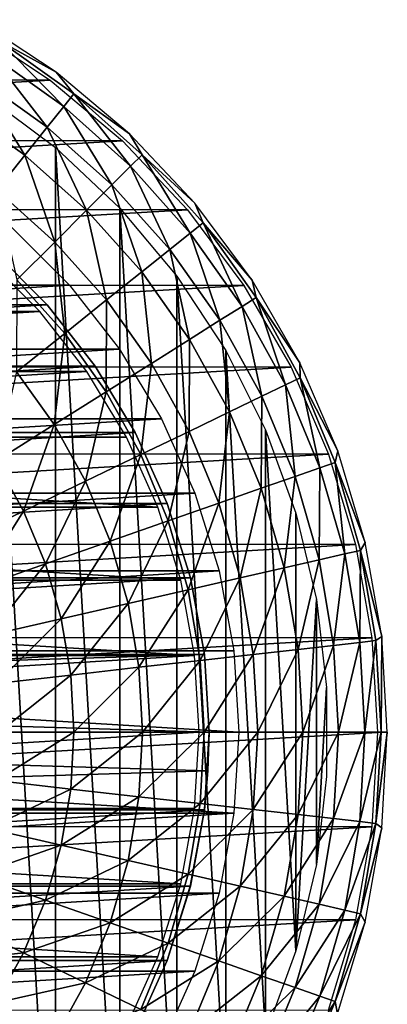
# Model space of a CAD drawing. Header units: millimetres. Extents: x -41.5 to 41.5, y -41.4 to 41.4.
# Tile 10 of 10: x 22.9 to 41.5, y -13.7 to 35.9. Entities that reach past the tile are written whole.
import ezdxf

# ---------------------------------------------------------------- set-up
doc = ezdxf.new("R2010")
doc.units = ezdxf.units.MM
doc.header["$LTSCALE"] = 65.185185
for name, color, linetype in [('10', 7, 'CONTINUOUS'), ('11', 7, 'CONTINUOUS'), ('12', 7, 'CONTINUOUS'), ('13', 7, 'CONTINUOUS'), ('14', 7, 'CONTINUOUS'), ('3', 7, 'CONTINUOUS'), ('4', 7, 'CONTINUOUS'), ('5', 7, 'CONTINUOUS'), ('6', 7, 'CONTINUOUS')]:
    doc.layers.add(name, color=color, linetype=linetype)

msp = doc.modelspace()

# ---------------------------------------------------------------- linework, layer by layer
at = {"layer": '10', "linetype": 'Continuous'}
for points in [[(20.505, 35.501, -15), (24.487, 32.881, -15), (-24.468, 32.895, -15), (20.505, 35.501, -15)], [(-24.468, 32.895, -15), (24.487, 32.881, -15), (-28.121, 29.832, -15), (-24.468, 32.895, -15)], [(24.487, 32.881, -15), (28.138, 29.816, -15), (-28.121, 29.832, -15), (24.487, 32.881, -15)], [(-28.121, 29.832, -15), (28.138, 29.816, -15), (-31.394, 26.366, -15), (-28.121, 29.832, -15)], [(28.138, 29.816, -15), (31.409, 26.348, -15), (-31.394, 26.366, -15), (28.138, 29.816, -15)], [(-31.394, 26.366, -15), (31.409, 26.348, -15), (-34.242, 22.544, -15), (-31.394, 26.366, -15)], [(31.409, 26.348, -15), (34.255, 22.525, -15), (-34.242, 22.544, -15), (31.409, 26.348, -15)], [(-34.242, 22.544, -15), (34.255, 22.525, -15), (-36.627, 18.418, -15), (-34.242, 22.544, -15)], [(34.255, 22.525, -15), (36.637, 18.398, -15), (-36.627, 18.418, -15), (34.255, 22.525, -15)], [(-36.627, 18.418, -15), (36.637, 18.398, -15), (-38.517, 14.042, -15), (-36.627, 18.418, -15)], [(36.637, 18.398, -15), (38.525, 14.02, -15), (-38.517, 14.042, -15), (36.637, 18.398, -15)], [(-38.517, 14.042, -15), (38.525, 14.02, -15), (-39.887, 9.476, -15), (-38.517, 14.042, -15)], [(38.525, 14.02, -15), (39.892, 9.454, -15), (-39.887, 9.476, -15), (38.525, 14.02, -15)], [(-39.887, 9.476, -15), (39.892, 9.454, -15), (-40.717, 4.782, -15), (-39.887, 9.476, -15)], [(39.892, 9.454, -15), (40.72, 4.759, -15), (-40.717, 4.782, -15), (39.892, 9.454, -15)], [(-40.717, 4.782, -15), (40.72, 4.759, -15), (-40.997, 0.023, -15), (-40.717, 4.782, -15)], [(40.72, 4.759, -15), (40.997, 0, -15), (-40.997, 0.023, -15), (40.72, 4.759, -15)], [(-40.997, 0.023, -15), (40.997, 0, -15), (-40.997, 0.011, -15), (-40.997, 0.023, -15)], [(-40.997, 0.011, -15), (40.997, 0, -15), (-40.997, 0, -15), (-40.997, 0.011, -15)], [(40.997, -0.023, -15), (-40.997, 0, -15), (40.997, -0.011, -15), (40.997, -0.023, -15)], [(-40.72, -4.759, -15), (-40.997, 0, -15), (40.997, -0.023, -15), (-40.72, -4.759, -15)], [(-40.997, 0, -15), (40.997, 0, -15), (40.997, -0.011, -15), (-40.997, 0, -15)], [(40.717, -4.782, -15), (-40.72, -4.759, -15), (40.997, -0.023, -15), (40.717, -4.782, -15)], [(-39.892, -9.454, -15), (-40.72, -4.759, -15), (40.717, -4.782, -15), (-39.892, -9.454, -15)], [(39.887, -9.476, -15), (-39.892, -9.454, -15), (40.717, -4.782, -15), (39.887, -9.476, -15)], [(-38.525, -14.02, -15), (-39.892, -9.454, -15), (39.887, -9.476, -15), (-38.525, -14.02, -15)], [(38.517, -14.042, -15), (-38.525, -14.02, -15), (39.887, -9.476, -15), (38.517, -14.042, -15)]]:
    msp.add_3dface(points, dxfattribs=at)
at = {"layer": '11', "linetype": 'Continuous'}
for points in [[(24.747, -29.493, -4), (21.156, -32.166, -4), (21.157, 32.166, -4), (24.747, -29.493, -4)], [(24.748, 29.492, -4), (24.747, -29.493, -4), (21.157, 32.166, -4), (24.748, 29.492, -4)], [(28.004, -26.42, -4), (24.747, -29.493, -4), (24.748, 29.492, -4), (28.004, -26.42, -4)], [(28.004, 26.42, -4), (28.004, -26.42, -4), (24.748, 29.492, -4), (28.004, 26.42, -4)], [(30.882, -22.991, -4), (28.004, -26.42, -4), (28.004, 26.42, -4), (30.882, -22.991, -4)], [(30.882, 22.99, -4), (30.882, -22.991, -4), (28.004, 26.42, -4), (30.882, 22.99, -4)], [(33.342, 19.25, -4), (33.342, -19.25, -4), (30.882, 22.99, -4), (33.342, 19.25, -4)], [(33.342, -19.25, -4), (30.882, -22.991, -4), (30.882, 22.99, -4), (33.342, -19.25, -4)], [(35.351, 15.249, -4), (35.351, -15.25, -4), (33.342, 19.25, -4), (35.351, 15.249, -4)], [(35.351, -15.25, -4), (33.342, -19.25, -4), (33.342, 19.25, -4), (35.351, -15.25, -4)], [(36.882, 11.042, -4), (36.882, -11.043, -4), (35.351, 15.249, -4), (36.882, 11.042, -4)], [(36.882, -11.043, -4), (35.351, -15.25, -4), (35.351, 15.249, -4), (36.882, -11.043, -4)], [(37.915, 6.687, -4), (36.882, -11.043, -4), (36.882, 11.042, -4), (37.915, 6.687, -4)], [(37.915, -6.687, -4), (36.882, -11.043, -4), (37.915, 6.687, -4), (37.915, -6.687, -4)], [(38.435, 2.24, -4), (37.915, -6.687, -4), (37.915, 6.687, -4), (38.435, 2.24, -4)], [(38.435, -2.238, -4), (37.915, -6.687, -4), (38.435, 2.24, -4), (38.435, -2.238, -4)]]:
    msp.add_3dface(points, dxfattribs=at)
at = {"layer": '12', "linetype": 'Continuous'}
for points in [[(25.45, 22.545, -3.5), (-25.45, 22.546, -3.5), (22.547, 25.449, -3.5), (25.45, 22.545, -3.5)], [(-27.982, 19.314, -3.5), (-25.45, 22.546, -3.5), (25.45, 22.545, -3.5), (-27.982, 19.314, -3.5)], [(27.982, 19.313, -3.5), (-27.982, 19.314, -3.5), (25.45, 22.545, -3.5), (27.982, 19.313, -3.5)], [(-30.106, 15.8, -3.5), (-27.982, 19.314, -3.5), (27.982, 19.313, -3.5), (-30.106, 15.8, -3.5)], [(30.106, 15.8, -3.5), (-30.106, 15.8, -3.5), (27.982, 19.313, -3.5), (30.106, 15.8, -3.5)], [(31.791, 12.056, -3.5), (-31.791, 12.057, -3.5), (30.106, 15.8, -3.5), (31.791, 12.056, -3.5)], [(-31.791, 12.057, -3.5), (-30.106, 15.8, -3.5), (30.106, 15.8, -3.5), (-31.791, 12.057, -3.5)], [(-33.012, 8.137, -3.5), (-31.791, 12.057, -3.5), (31.791, 12.056, -3.5), (-33.012, 8.137, -3.5)], [(33.012, 8.136, -3.5), (-33.012, 8.137, -3.5), (31.791, 12.056, -3.5), (33.012, 8.136, -3.5)], [(-33.752, 4.099, -3.5), (-33.012, 8.137, -3.5), (33.012, 8.136, -3.5), (-33.752, 4.099, -3.5)], [(33.752, 4.098, -3.5), (-33.752, 4.099, -3.5), (33.012, 8.136, -3.5), (33.752, 4.098, -3.5)], [(-34, 0, -3.5), (-33.752, 4.099, -3.5), (34, 0, -3.5), (-34, 0, -3.5)], [(34, 0, -3.5), (-33.752, 4.099, -3.5), (33.752, 4.098, -3.5), (34, 0, -3.5)], [(33.752, -4.099, -3.5), (-34, 0, -3.5), (34, 0, -3.5), (33.752, -4.099, -3.5)], [(-33.752, -4.098, -3.5), (-34, 0, -3.5), (33.752, -4.099, -3.5), (-33.752, -4.098, -3.5)], [(-33.012, -8.136, -3.5), (-33.752, -4.098, -3.5), (33.752, -4.099, -3.5), (-33.012, -8.136, -3.5)], [(33.012, -8.137, -3.5), (-33.012, -8.136, -3.5), (33.752, -4.099, -3.5), (33.012, -8.137, -3.5)], [(-31.791, -12.056, -3.5), (-33.012, -8.136, -3.5), (33.012, -8.137, -3.5), (-31.791, -12.056, -3.5)], [(31.791, -12.057, -3.5), (-31.791, -12.056, -3.5), (33.012, -8.137, -3.5), (31.791, -12.057, -3.5)], [(-30.106, -15.8, -3.5), (-31.791, -12.056, -3.5), (31.791, -12.057, -3.5), (-30.106, -15.8, -3.5)], [(30.106, -15.8, -3.5), (-30.106, -15.8, -3.5), (31.791, -12.057, -3.5), (30.106, -15.8, -3.5)]]:
    msp.add_3dface(points, dxfattribs=at)
at = {"layer": '13', "linetype": 'Continuous'}
for points in [[(24.786, 33.281, -14.494), (20.756, 35.933, -14.494), (21.911, 34.871, -9.887), (24.786, 33.281, -14.494)], [(21.911, 34.871, -9.887), (21.473, 34.174, -5.338), (25.164, 31.554, -5.338), (21.911, 34.871, -9.887)], [(25.678, 32.199, -9.887), (24.786, 33.281, -14.494), (21.911, 34.871, -9.887), (25.678, 32.199, -9.887)], [(25.678, 32.199, -9.887), (21.911, 34.871, -9.887), (25.164, 31.554, -5.338), (25.678, 32.199, -9.887)], [(20.768, 33.052, -0.91), (24.338, 30.519, -0.91), (21.473, 34.174, -5.338), (20.768, 33.052, -0.91)], [(21.473, 34.174, -5.338), (24.338, 30.519, -0.91), (25.164, 31.554, -5.338), (21.473, 34.174, -5.338)], [(28.482, 30.179, -14.494), (24.786, 33.281, -14.494), (25.678, 32.199, -9.887), (28.482, 30.179, -14.494)], [(19.805, 31.52, 3.344), (23.21, 29.104, 3.344), (20.768, 33.052, -0.91), (19.805, 31.52, 3.344)], [(20.768, 33.052, -0.91), (23.21, 29.104, 3.344), (24.338, 30.519, -0.91), (20.768, 33.052, -0.91)], [(25.678, 32.199, -9.887), (25.164, 31.554, -5.338), (28.539, 28.539, -5.338), (25.678, 32.199, -9.887)], [(29.121, 29.121, -9.887), (28.482, 30.179, -14.494), (25.678, 32.199, -9.887), (29.121, 29.121, -9.887)], [(29.121, 29.121, -9.887), (25.678, 32.199, -9.887), (28.539, 28.539, -5.338), (29.121, 29.121, -9.887)], [(19.805, 31.52, 3.344), (21.794, 27.329, 7.37), (23.21, 29.104, 3.344), (19.805, 31.52, 3.344)], [(24.338, 30.519, -0.91), (27.602, 27.602, -0.91), (25.164, 31.554, -5.338), (24.338, 30.519, -0.91)], [(25.164, 31.554, -5.338), (27.602, 27.602, -0.91), (28.539, 28.539, -5.338), (25.164, 31.554, -5.338)], [(23.21, 29.104, 3.344), (26.323, 26.323, 3.344), (24.338, 30.519, -0.91), (23.21, 29.104, 3.344)], [(24.338, 30.519, -0.91), (26.323, 26.323, 3.344), (27.602, 27.602, -0.91), (24.338, 30.519, -0.91)], [(31.791, 26.67, -14.494), (28.482, 30.179, -14.494), (29.121, 29.121, -9.887), (31.791, 26.67, -14.494)], [(21.794, 27.329, 7.37), (24.717, 24.717, 7.37), (23.21, 29.104, 3.344), (21.794, 27.329, 7.37)], [(23.21, 29.104, 3.344), (24.717, 24.717, 7.37), (26.323, 26.323, 3.344), (23.21, 29.104, 3.344)], [(29.121, 29.121, -9.887), (28.539, 28.539, -5.338), (31.554, 25.164, -5.338), (29.121, 29.121, -9.887)], [(32.199, 25.678, -9.887), (31.791, 26.67, -14.494), (29.121, 29.121, -9.887), (32.199, 25.678, -9.887)], [(32.199, 25.678, -9.887), (29.121, 29.121, -9.887), (31.554, 25.164, -5.338), (32.199, 25.678, -9.887)], [(27.602, 27.602, -0.91), (30.519, 24.338, -0.91), (28.539, 28.539, -5.338), (27.602, 27.602, -0.91)], [(28.539, 28.539, -5.338), (30.519, 24.338, -0.91), (31.554, 25.164, -5.338), (28.539, 28.539, -5.338)], [(21.794, 27.329, 7.37), (22.804, 22.804, 11.118), (24.717, 24.717, 7.37), (21.794, 27.329, 7.37)], [(26.323, 26.323, 3.344), (29.104, 23.21, 3.344), (27.602, 27.602, -0.91), (26.323, 26.323, 3.344)], [(27.602, 27.602, -0.91), (29.104, 23.21, 3.344), (30.519, 24.338, -0.91), (27.602, 27.602, -0.91)], [(34.673, 22.799, -14.494), (31.791, 26.67, -14.494), (32.199, 25.678, -9.887), (34.673, 22.799, -14.494)], [(24.717, 24.717, 7.37), (27.329, 21.794, 7.37), (26.323, 26.323, 3.344), (24.717, 24.717, 7.37)], [(26.323, 26.323, 3.344), (27.329, 21.794, 7.37), (29.104, 23.21, 3.344), (26.323, 26.323, 3.344)], [(32.199, 25.678, -9.887), (31.554, 25.164, -5.338), (34.174, 21.473, -5.338), (32.199, 25.678, -9.887)], [(34.871, 21.911, -9.887), (34.673, 22.799, -14.494), (32.199, 25.678, -9.887), (34.871, 21.911, -9.887)], [(34.871, 21.911, -9.887), (32.199, 25.678, -9.887), (34.174, 21.473, -5.338), (34.871, 21.911, -9.887)], [(30.519, 24.338, -0.91), (33.052, 20.768, -0.91), (31.554, 25.164, -5.338), (30.519, 24.338, -0.91)], [(31.554, 25.164, -5.338), (33.052, 20.768, -0.91), (34.174, 21.473, -5.338), (31.554, 25.164, -5.338)], [(22.804, 22.804, 11.118), (25.214, 20.108, 11.118), (24.717, 24.717, 7.37), (22.804, 22.804, 11.118)], [(24.717, 24.717, 7.37), (25.214, 20.108, 11.118), (27.329, 21.794, 7.37), (24.717, 24.717, 7.37)], [(29.104, 23.21, 3.344), (31.52, 19.805, 3.344), (30.519, 24.338, -0.91), (29.104, 23.21, 3.344)], [(30.519, 24.338, -0.91), (31.52, 19.805, 3.344), (33.052, 20.768, -0.91), (30.519, 24.338, -0.91)], [(27.329, 21.794, 7.37), (29.597, 18.597, 7.37), (29.104, 23.21, 3.344), (27.329, 21.794, 7.37)], [(29.104, 23.21, 3.344), (29.597, 18.597, 7.37), (31.52, 19.805, 3.344), (29.104, 23.21, 3.344)], [(22.804, 22.804, 11.118), (22.787, 18.172, 14.543), (25.214, 20.108, 11.118), (22.804, 22.804, 11.118)], [(37.085, 18.619, -14.494), (34.673, 22.799, -14.494), (34.871, 21.911, -9.887), (37.085, 18.619, -14.494)], [(34.871, 21.911, -9.887), (34.174, 21.473, -5.338), (36.363, 17.511, -5.338), (34.871, 21.911, -9.887)], [(37.105, 17.869, -9.887), (37.085, 18.619, -14.494), (34.871, 21.911, -9.887), (37.105, 17.869, -9.887)], [(37.105, 17.869, -9.887), (34.871, 21.911, -9.887), (36.363, 17.511, -5.338), (37.105, 17.869, -9.887)], [(25.214, 20.108, 11.118), (27.307, 17.158, 11.118), (27.329, 21.794, 7.37), (25.214, 20.108, 11.118)], [(27.329, 21.794, 7.37), (27.307, 17.158, 11.118), (29.597, 18.597, 7.37), (27.329, 21.794, 7.37)], [(33.052, 20.768, -0.91), (35.169, 16.937, -0.91), (34.174, 21.473, -5.338), (33.052, 20.768, -0.91)], [(34.174, 21.473, -5.338), (35.169, 16.937, -0.91), (36.363, 17.511, -5.338), (34.174, 21.473, -5.338)], [(31.52, 19.805, 3.344), (33.539, 16.152, 3.344), (33.052, 20.768, -0.91), (31.52, 19.805, 3.344)], [(33.052, 20.768, -0.91), (33.539, 16.152, 3.344), (35.169, 16.937, -0.91), (33.052, 20.768, -0.91)], [(22.787, 18.172, 14.543), (24.678, 15.506, 14.543), (25.214, 20.108, 11.118), (22.787, 18.172, 14.543)], [(25.214, 20.108, 11.118), (24.678, 15.506, 14.543), (27.307, 17.158, 11.118), (25.214, 20.108, 11.118)], [(29.597, 18.597, 7.37), (31.493, 15.166, 7.37), (31.52, 19.805, 3.344), (29.597, 18.597, 7.37)], [(31.52, 19.805, 3.344), (31.493, 15.166, 7.37), (33.539, 16.152, 3.344), (31.52, 19.805, 3.344)], [(27.307, 17.158, 11.118), (29.057, 13.993, 11.118), (29.597, 18.597, 7.37), (27.307, 17.158, 11.118)], [(29.597, 18.597, 7.37), (29.057, 13.993, 11.118), (31.493, 15.166, 7.37), (29.597, 18.597, 7.37)], [(38.996, 14.189, -14.494), (37.085, 18.619, -14.494), (37.105, 17.869, -9.887), (38.996, 14.189, -14.494)], [(22.787, 18.172, 14.543), (21.743, 13.662, 17.601), (24.678, 15.506, 14.543), (22.787, 18.172, 14.543)], [(35.169, 16.937, -0.91), (36.844, 12.892, -0.91), (36.363, 17.511, -5.338), (35.169, 16.937, -0.91)], [(37.105, 17.869, -9.887), (36.363, 17.511, -5.338), (38.095, 13.33, -5.338), (37.105, 17.869, -9.887)], [(36.363, 17.511, -5.338), (36.844, 12.892, -0.91), (38.095, 13.33, -5.338), (36.363, 17.511, -5.338)], [(38.873, 13.602, -9.887), (38.996, 14.189, -14.494), (37.105, 17.869, -9.887), (38.873, 13.602, -9.887)], [(38.873, 13.602, -9.887), (37.105, 17.869, -9.887), (38.095, 13.33, -5.338), (38.873, 13.602, -9.887)], [(24.678, 15.506, 14.543), (26.259, 12.646, 14.543), (27.307, 17.158, 11.118), (24.678, 15.506, 14.543)], [(27.307, 17.158, 11.118), (26.259, 12.646, 14.543), (29.057, 13.993, 11.118), (27.307, 17.158, 11.118)], [(33.539, 16.152, 3.344), (35.137, 12.295, 3.344), (35.169, 16.937, -0.91), (33.539, 16.152, 3.344)], [(35.169, 16.937, -0.91), (35.137, 12.295, 3.344), (36.844, 12.892, -0.91), (35.169, 16.937, -0.91)], [(31.493, 15.166, 7.37), (32.993, 11.545, 7.37), (33.539, 16.152, 3.344), (31.493, 15.166, 7.37)], [(33.539, 16.152, 3.344), (32.993, 11.545, 7.37), (35.137, 12.295, 3.344), (33.539, 16.152, 3.344)], [(21.743, 13.662, 17.601), (23.136, 11.142, 17.601), (24.678, 15.506, 14.543), (21.743, 13.662, 17.601)], [(24.678, 15.506, 14.543), (23.136, 11.142, 17.601), (26.259, 12.646, 14.543), (24.678, 15.506, 14.543)], [(29.057, 13.993, 11.118), (30.441, 10.652, 11.118), (31.493, 15.166, 7.37), (29.057, 13.993, 11.118)], [(31.493, 15.166, 7.37), (30.441, 10.652, 11.118), (32.993, 11.545, 7.37), (31.493, 15.166, 7.37)], [(26.259, 12.646, 14.543), (27.51, 9.626, 14.543), (29.057, 13.993, 11.118), (26.259, 12.646, 14.543)], [(29.057, 13.993, 11.118), (27.51, 9.626, 14.543), (30.441, 10.652, 11.118), (29.057, 13.993, 11.118)], [(40.379, 9.567, -14.494), (38.996, 14.189, -14.494), (38.873, 13.602, -9.887), (40.379, 9.567, -14.494)], [(21.743, 13.662, 17.601), (19.726, 9.5, 20.254), (23.136, 11.142, 17.601), (21.743, 13.662, 17.601)], [(38.873, 13.602, -9.887), (38.095, 13.33, -5.338), (39.348, 8.981, -5.338), (38.873, 13.602, -9.887)], [(40.151, 9.164, -9.887), (40.379, 9.567, -14.494), (38.873, 13.602, -9.887), (40.151, 9.164, -9.887)], [(40.151, 9.164, -9.887), (38.873, 13.602, -9.887), (39.348, 8.981, -5.338), (40.151, 9.164, -9.887)], [(36.844, 12.892, -0.91), (38.056, 8.686, -0.91), (38.095, 13.33, -5.338), (36.844, 12.892, -0.91)], [(38.095, 13.33, -5.338), (38.056, 8.686, -0.91), (39.348, 8.981, -5.338), (38.095, 13.33, -5.338)], [(23.136, 11.142, 17.601), (24.238, 8.481, 17.601), (26.259, 12.646, 14.543), (23.136, 11.142, 17.601)], [(26.259, 12.646, 14.543), (24.238, 8.481, 17.601), (27.51, 9.626, 14.543), (26.259, 12.646, 14.543)], [(35.137, 12.295, 3.344), (36.292, 8.284, 3.344), (36.844, 12.892, -0.91), (35.137, 12.295, 3.344)], [(36.844, 12.892, -0.91), (36.292, 8.284, 3.344), (38.056, 8.686, -0.91), (36.844, 12.892, -0.91)], [(32.993, 11.545, 7.37), (34.079, 7.778, 7.37), (35.137, 12.295, 3.344), (32.993, 11.545, 7.37)], [(35.137, 12.295, 3.344), (34.079, 7.778, 7.37), (36.292, 8.284, 3.344), (35.137, 12.295, 3.344)], [(30.441, 10.652, 11.118), (31.442, 7.176, 11.118), (32.993, 11.545, 7.37), (30.441, 10.652, 11.118)], [(32.993, 11.545, 7.37), (31.442, 7.176, 11.118), (34.079, 7.778, 7.37), (32.993, 11.545, 7.37)], [(19.726, 9.5, 20.254), (20.666, 7.231, 20.254), (23.136, 11.142, 17.601), (19.726, 9.5, 20.254)], [(23.136, 11.142, 17.601), (20.666, 7.231, 20.254), (24.238, 8.481, 17.601), (23.136, 11.142, 17.601)], [(27.51, 9.626, 14.543), (28.415, 6.486, 14.543), (30.441, 10.652, 11.118), (27.51, 9.626, 14.543)], [(30.441, 10.652, 11.118), (28.415, 6.486, 14.543), (31.442, 7.176, 11.118), (30.441, 10.652, 11.118)], [(24.238, 8.481, 17.601), (25.036, 5.714, 17.601), (27.51, 9.626, 14.543), (24.238, 8.481, 17.601)], [(27.51, 9.626, 14.543), (25.036, 5.714, 17.601), (28.415, 6.486, 14.543), (27.51, 9.626, 14.543)], [(41.216, 4.816, -14.494), (40.379, 9.567, -14.494), (40.151, 9.164, -9.887), (41.216, 4.816, -14.494)], [(38.056, 8.686, -0.91), (38.789, 4.371, -0.91), (39.348, 8.981, -5.338), (38.056, 8.686, -0.91)], [(39.348, 8.981, -5.338), (38.789, 4.371, -0.91), (40.106, 4.519, -5.338), (39.348, 8.981, -5.338)], [(40.151, 9.164, -9.887), (39.348, 8.981, -5.338), (40.106, 4.519, -5.338), (40.151, 9.164, -9.887)], [(40.925, 4.611, -9.887), (40.151, 9.164, -9.887), (40.106, 4.519, -5.338), (40.925, 4.611, -9.887)], [(40.925, 4.611, -9.887), (41.216, 4.816, -14.494), (40.151, 9.164, -9.887), (40.925, 4.611, -9.887)], [(20.666, 7.231, 20.254), (21.346, 4.872, 20.254), (24.238, 8.481, 17.601), (20.666, 7.231, 20.254)], [(24.238, 8.481, 17.601), (21.346, 4.872, 20.254), (25.036, 5.714, 17.601), (24.238, 8.481, 17.601)], [(36.292, 8.284, 3.344), (36.992, 4.168, 3.344), (38.056, 8.686, -0.91), (36.292, 8.284, 3.344)], [(38.056, 8.686, -0.91), (36.992, 4.168, 3.344), (38.789, 4.371, -0.91), (38.056, 8.686, -0.91)], [(34.079, 7.778, 7.37), (34.735, 3.914, 7.37), (36.292, 8.284, 3.344), (34.079, 7.778, 7.37)], [(36.292, 8.284, 3.344), (34.735, 3.914, 7.37), (36.992, 4.168, 3.344), (36.292, 8.284, 3.344)], [(31.442, 7.176, 11.118), (32.048, 3.611, 11.118), (34.079, 7.778, 7.37), (31.442, 7.176, 11.118)], [(34.079, 7.778, 7.37), (32.048, 3.611, 11.118), (34.735, 3.914, 7.37), (34.079, 7.778, 7.37)], [(28.415, 6.486, 14.543), (28.962, 3.263, 14.543), (31.442, 7.176, 11.118), (28.415, 6.486, 14.543)], [(31.442, 7.176, 11.118), (28.962, 3.263, 14.543), (32.048, 3.611, 11.118), (31.442, 7.176, 11.118)], [(25.036, 5.714, 17.601), (25.518, 2.875, 17.601), (28.415, 6.486, 14.543), (25.036, 5.714, 17.601)], [(28.415, 6.486, 14.543), (25.518, 2.875, 17.601), (28.962, 3.263, 14.543), (28.415, 6.486, 14.543)], [(21.346, 4.872, 20.254), (21.757, 2.451, 20.254), (25.036, 5.714, 17.601), (21.346, 4.872, 20.254)], [(25.036, 5.714, 17.601), (21.757, 2.451, 20.254), (25.518, 2.875, 17.601), (25.036, 5.714, 17.601)], [(38.789, 4.371, -0.91), (39.035, 0, -0.91), (40.106, 4.519, -5.338), (38.789, 4.371, -0.91)], [(39.035, 0, -0.91), (40.36, 0, -5.338), (40.106, 4.519, -5.338), (39.035, 0, -0.91)], [(40.36, 0, -5.338), (40.925, 4.611, -9.887), (40.106, 4.519, -5.338), (40.36, 0, -5.338)], [(41.184, 0, -9.887), (40.925, 4.611, -9.887), (40.36, 0, -5.338), (41.184, 0, -9.887)], [(41.184, 0, -9.887), (41.216, 4.816, -14.494), (40.925, 4.611, -9.887), (41.184, 0, -9.887)], [(41.497, 0, -14.494), (41.216, 4.816, -14.494), (41.184, 0, -9.887), (41.497, 0, -14.494)], [(34.735, 3.914, 7.37), (34.955, 0, 7.37), (36.992, 4.168, 3.344), (34.735, 3.914, 7.37)], [(34.955, 0, 7.37), (37.226, 0, 3.344), (36.992, 4.168, 3.344), (34.955, 0, 7.37)], [(36.992, 4.168, 3.344), (37.226, 0, 3.344), (38.789, 4.371, -0.91), (36.992, 4.168, 3.344)], [(37.226, 0, 3.344), (39.035, 0, -0.91), (38.789, 4.371, -0.91), (37.226, 0, 3.344)], [(28.962, 3.263, 14.543), (29.146, 0, 14.543), (32.048, 3.611, 11.118), (28.962, 3.263, 14.543)], [(29.146, 0, 14.543), (32.25, 0, 11.118), (32.048, 3.611, 11.118), (29.146, 0, 14.543)], [(32.048, 3.611, 11.118), (32.25, 0, 11.118), (34.735, 3.914, 7.37), (32.048, 3.611, 11.118)], [(32.25, 0, 11.118), (34.955, 0, 7.37), (34.735, 3.914, 7.37), (32.25, 0, 11.118)], [(25.518, 2.875, 17.601), (25.679, 0, 17.601), (28.962, 3.263, 14.543), (25.518, 2.875, 17.601)], [(25.679, 0, 17.601), (29.146, 0, 14.543), (28.962, 3.263, 14.543), (25.679, 0, 17.601)], [(21.757, 2.451, 20.254), (21.895, 0, 20.254), (25.518, 2.875, 17.601), (21.757, 2.451, 20.254)], [(21.895, 0, 20.254), (25.679, 0, 17.601), (25.518, 2.875, 17.601), (21.895, 0, 20.254)]]:
    msp.add_3dface(points, dxfattribs=at)
at = {"layer": '14', "linetype": 'Continuous'}
for points in [[(25.679, 0, 17.601), (21.895, 0, 20.254), (21.757, -2.451, 20.254), (25.679, 0, 17.601)], [(25.518, -2.875, 17.601), (25.679, 0, 17.601), (21.757, -2.451, 20.254), (25.518, -2.875, 17.601)], [(29.146, 0, 14.543), (25.679, 0, 17.601), (25.518, -2.875, 17.601), (29.146, 0, 14.543)], [(28.962, -3.263, 14.543), (29.146, 0, 14.543), (25.518, -2.875, 17.601), (28.962, -3.263, 14.543)], [(32.048, -3.611, 11.118), (32.25, 0, 11.118), (28.962, -3.263, 14.543), (32.048, -3.611, 11.118)], [(32.25, 0, 11.118), (29.146, 0, 14.543), (28.962, -3.263, 14.543), (32.25, 0, 11.118)], [(34.955, 0, 7.37), (32.25, 0, 11.118), (32.048, -3.611, 11.118), (34.955, 0, 7.37)], [(34.735, -3.914, 7.37), (34.955, 0, 7.37), (32.048, -3.611, 11.118), (34.735, -3.914, 7.37)], [(37.226, 0, 3.344), (34.955, 0, 7.37), (34.735, -3.914, 7.37), (37.226, 0, 3.344)], [(36.992, -4.168, 3.344), (37.226, 0, 3.344), (34.735, -3.914, 7.37), (36.992, -4.168, 3.344)], [(38.789, -4.371, -0.91), (39.035, 0, -0.91), (36.992, -4.168, 3.344), (38.789, -4.371, -0.91)], [(39.035, 0, -0.91), (37.226, 0, 3.344), (36.992, -4.168, 3.344), (39.035, 0, -0.91)], [(40.106, -4.519, -5.338), (40.36, 0, -5.338), (38.789, -4.371, -0.91), (40.106, -4.519, -5.338)], [(40.36, 0, -5.338), (39.035, 0, -0.91), (38.789, -4.371, -0.91), (40.36, 0, -5.338)], [(41.184, 0, -9.887), (40.36, 0, -5.338), (40.106, -4.519, -5.338), (41.184, 0, -9.887)], [(40.925, -4.611, -9.887), (41.184, 0, -9.887), (40.106, -4.519, -5.338), (40.925, -4.611, -9.887)], [(41.497, 0, -14.494), (41.184, 0, -9.887), (40.925, -4.611, -9.887), (41.497, 0, -14.494)], [(41.497, -0.011, -14.494), (41.497, 0, -14.494), (40.925, -4.611, -9.887), (41.497, -0.011, -14.494)], [(41.497, -0.023, -14.494), (41.497, -0.011, -14.494), (40.925, -4.611, -9.887), (41.497, -0.023, -14.494)], [(41.214, -4.839, -14.494), (41.497, -0.023, -14.494), (40.925, -4.611, -9.887), (41.214, -4.839, -14.494)], [(21.346, -4.872, 20.254), (25.518, -2.875, 17.601), (21.757, -2.451, 20.254), (21.346, -4.872, 20.254)], [(25.036, -5.714, 17.601), (25.518, -2.875, 17.601), (21.346, -4.872, 20.254), (25.036, -5.714, 17.601)], [(25.036, -5.714, 17.601), (28.962, -3.263, 14.543), (25.518, -2.875, 17.601), (25.036, -5.714, 17.601)], [(28.415, -6.486, 14.543), (28.962, -3.263, 14.543), (25.036, -5.714, 17.601), (28.415, -6.486, 14.543)], [(28.415, -6.486, 14.543), (32.048, -3.611, 11.118), (28.962, -3.263, 14.543), (28.415, -6.486, 14.543)], [(31.442, -7.176, 11.118), (32.048, -3.611, 11.118), (28.415, -6.486, 14.543), (31.442, -7.176, 11.118)], [(31.442, -7.176, 11.118), (34.735, -3.914, 7.37), (32.048, -3.611, 11.118), (31.442, -7.176, 11.118)], [(34.079, -7.778, 7.37), (34.735, -3.914, 7.37), (31.442, -7.176, 11.118), (34.079, -7.778, 7.37)], [(34.079, -7.778, 7.37), (36.992, -4.168, 3.344), (34.735, -3.914, 7.37), (34.079, -7.778, 7.37)], [(36.292, -8.284, 3.344), (36.992, -4.168, 3.344), (34.079, -7.778, 7.37), (36.292, -8.284, 3.344)], [(36.292, -8.284, 3.344), (38.789, -4.371, -0.91), (36.992, -4.168, 3.344), (36.292, -8.284, 3.344)], [(38.056, -8.686, -0.91), (38.789, -4.371, -0.91), (36.292, -8.284, 3.344), (38.056, -8.686, -0.91)], [(38.056, -8.686, -0.91), (40.106, -4.519, -5.338), (38.789, -4.371, -0.91), (38.056, -8.686, -0.91)], [(20.666, -7.231, 20.254), (25.036, -5.714, 17.601), (21.346, -4.872, 20.254), (20.666, -7.231, 20.254)], [(39.348, -8.981, -5.338), (40.106, -4.519, -5.338), (38.056, -8.686, -0.91), (39.348, -8.981, -5.338)], [(39.348, -8.981, -5.338), (40.925, -4.611, -9.887), (40.106, -4.519, -5.338), (39.348, -8.981, -5.338)], [(40.151, -9.164, -9.887), (40.925, -4.611, -9.887), (39.348, -8.981, -5.338), (40.151, -9.164, -9.887)], [(40.151, -9.164, -9.887), (41.214, -4.839, -14.494), (40.925, -4.611, -9.887), (40.151, -9.164, -9.887)], [(40.374, -9.59, -14.494), (41.214, -4.839, -14.494), (40.151, -9.164, -9.887), (40.374, -9.59, -14.494)], [(24.238, -8.481, 17.601), (25.036, -5.714, 17.601), (20.666, -7.231, 20.254), (24.238, -8.481, 17.601)], [(24.238, -8.481, 17.601), (28.415, -6.486, 14.543), (25.036, -5.714, 17.601), (24.238, -8.481, 17.601)], [(27.51, -9.626, 14.543), (28.415, -6.486, 14.543), (24.238, -8.481, 17.601), (27.51, -9.626, 14.543)], [(27.51, -9.626, 14.543), (31.442, -7.176, 11.118), (28.415, -6.486, 14.543), (27.51, -9.626, 14.543)], [(19.726, -9.5, 20.254), (24.238, -8.481, 17.601), (20.666, -7.231, 20.254), (19.726, -9.5, 20.254)], [(30.441, -10.652, 11.118), (31.442, -7.176, 11.118), (27.51, -9.626, 14.543), (30.441, -10.652, 11.118)], [(30.441, -10.652, 11.118), (34.079, -7.778, 7.37), (31.442, -7.176, 11.118), (30.441, -10.652, 11.118)], [(32.993, -11.545, 7.37), (34.079, -7.778, 7.37), (30.441, -10.652, 11.118), (32.993, -11.545, 7.37)], [(32.993, -11.545, 7.37), (36.292, -8.284, 3.344), (34.079, -7.778, 7.37), (32.993, -11.545, 7.37)], [(35.137, -12.295, 3.344), (36.292, -8.284, 3.344), (32.993, -11.545, 7.37), (35.137, -12.295, 3.344)], [(35.137, -12.295, 3.344), (38.056, -8.686, -0.91), (36.292, -8.284, 3.344), (35.137, -12.295, 3.344)], [(23.136, -11.142, 17.601), (24.238, -8.481, 17.601), (19.726, -9.5, 20.254), (23.136, -11.142, 17.601)], [(23.136, -11.142, 17.601), (27.51, -9.626, 14.543), (24.238, -8.481, 17.601), (23.136, -11.142, 17.601)], [(36.844, -12.892, -0.91), (38.056, -8.686, -0.91), (35.137, -12.295, 3.344), (36.844, -12.892, -0.91)], [(36.844, -12.892, -0.91), (39.348, -8.981, -5.338), (38.056, -8.686, -0.91), (36.844, -12.892, -0.91)], [(38.095, -13.33, -5.338), (39.348, -8.981, -5.338), (36.844, -12.892, -0.91), (38.095, -13.33, -5.338)], [(38.095, -13.33, -5.338), (40.151, -9.164, -9.887), (39.348, -8.981, -5.338), (38.095, -13.33, -5.338)], [(38.873, -13.602, -9.887), (40.151, -9.164, -9.887), (38.095, -13.33, -5.338), (38.873, -13.602, -9.887)], [(38.873, -13.602, -9.887), (40.374, -9.59, -14.494), (40.151, -9.164, -9.887), (38.873, -13.602, -9.887)], [(18.539, -11.649, 20.254), (23.136, -11.142, 17.601), (19.726, -9.5, 20.254), (18.539, -11.649, 20.254)], [(26.259, -12.646, 14.543), (27.51, -9.626, 14.543), (23.136, -11.142, 17.601), (26.259, -12.646, 14.543)], [(26.259, -12.646, 14.543), (30.441, -10.652, 11.118), (27.51, -9.626, 14.543), (26.259, -12.646, 14.543)], [(38.988, -14.211, -14.494), (40.374, -9.59, -14.494), (38.873, -13.602, -9.887), (38.988, -14.211, -14.494)], [(29.057, -13.993, 11.118), (30.441, -10.652, 11.118), (26.259, -12.646, 14.543), (29.057, -13.993, 11.118)], [(29.057, -13.993, 11.118), (32.993, -11.545, 7.37), (30.441, -10.652, 11.118), (29.057, -13.993, 11.118)], [(21.743, -13.662, 17.601), (23.136, -11.142, 17.601), (18.539, -11.649, 20.254), (21.743, -13.662, 17.601)], [(21.743, -13.662, 17.601), (26.259, -12.646, 14.543), (23.136, -11.142, 17.601), (21.743, -13.662, 17.601)], [(31.493, -15.166, 7.37), (32.993, -11.545, 7.37), (29.057, -13.993, 11.118), (31.493, -15.166, 7.37)], [(31.493, -15.166, 7.37), (35.137, -12.295, 3.344), (32.993, -11.545, 7.37), (31.493, -15.166, 7.37)], [(33.539, -16.152, 3.344), (35.137, -12.295, 3.344), (31.493, -15.166, 7.37), (33.539, -16.152, 3.344)], [(33.539, -16.152, 3.344), (36.844, -12.892, -0.91), (35.137, -12.295, 3.344), (33.539, -16.152, 3.344)], [(24.678, -15.506, 14.543), (26.259, -12.646, 14.543), (21.743, -13.662, 17.601), (24.678, -15.506, 14.543)], [(24.678, -15.506, 14.543), (29.057, -13.993, 11.118), (26.259, -12.646, 14.543), (24.678, -15.506, 14.543)], [(35.169, -16.937, -0.91), (36.844, -12.892, -0.91), (33.539, -16.152, 3.344), (35.169, -16.937, -0.91)], [(35.169, -16.937, -0.91), (38.095, -13.33, -5.338), (36.844, -12.892, -0.91), (35.169, -16.937, -0.91)], [(36.363, -17.511, -5.338), (38.095, -13.33, -5.338), (35.169, -16.937, -0.91), (36.363, -17.511, -5.338)], [(36.363, -17.511, -5.338), (38.873, -13.602, -9.887), (38.095, -13.33, -5.338), (36.363, -17.511, -5.338)], [(20.077, -16.011, 17.601), (24.678, -15.506, 14.543), (21.743, -13.662, 17.601), (20.077, -16.011, 17.601)], [(37.105, -17.869, -9.887), (38.873, -13.602, -9.887), (36.363, -17.511, -5.338), (37.105, -17.869, -9.887)], [(37.105, -17.869, -9.887), (38.988, -14.211, -14.494), (38.873, -13.602, -9.887), (37.105, -17.869, -9.887)]]:
    msp.add_3dface(points, dxfattribs=at)
at = {"layer": '3', "linetype": 'Continuous'}
for points in [[(21.221, 23.951, -730), (-23.951, 21.221, -730), (23.953, 21.219, -730), (21.221, 23.951, -730)], [(-23.951, 21.221, -730), (-26.335, 18.178, -730), (23.953, 21.219, -730), (-23.951, 21.221, -730)], [(23.953, 21.219, -730), (-26.335, 18.178, -730), (26.336, 18.178, -730), (23.953, 21.219, -730)], [(26.336, 18.178, -730), (-28.335, 14.871, -730), (28.334, 14.871, -730), (26.336, 18.178, -730)], [(-26.335, 18.178, -730), (-28.335, 14.871, -730), (26.336, 18.178, -730), (-26.335, 18.178, -730)], [(-28.335, 14.871, -730), (-29.92, 11.347, -730), (29.92, 11.348, -730), (-28.335, 14.871, -730)], [(28.334, 14.871, -730), (-28.335, 14.871, -730), (29.92, 11.348, -730), (28.334, 14.871, -730)], [(-29.92, 11.347, -730), (-31.07, 7.658, -730), (31.07, 7.659, -730), (-29.92, 11.347, -730)], [(29.92, 11.348, -730), (-29.92, 11.347, -730), (31.07, 7.659, -730), (29.92, 11.348, -730)], [(-31.07, 7.658, -730), (-31.767, 3.858, -730), (31.767, 3.858, -730), (-31.07, 7.658, -730)], [(31.07, 7.659, -730), (-31.07, 7.658, -730), (31.767, 3.858, -730), (31.07, 7.659, -730)], [(-31.767, 3.858, -730), (-32, 0, -730), (31.767, 3.858, -730), (-31.767, 3.858, -730)], [(-32, 0, -730), (32, 0, -730), (31.767, 3.858, -730), (-32, 0, -730)], [(-31.767, -3.858, -730), (32, 0, -730), (-32, 0, -730), (-31.767, -3.858, -730)], [(31.767, -3.858, -730), (32, 0, -730), (-31.767, -3.858, -730), (31.767, -3.858, -730)], [(-31.07, -7.659, -730), (31.07, -7.658, -730), (-31.767, -3.858, -730), (-31.07, -7.659, -730)], [(31.07, -7.658, -730), (31.767, -3.858, -730), (-31.767, -3.858, -730), (31.07, -7.658, -730)], [(29.92, -11.347, -730), (31.07, -7.658, -730), (-31.07, -7.659, -730), (29.92, -11.347, -730)], [(-29.92, -11.348, -730), (29.92, -11.347, -730), (-31.07, -7.659, -730), (-29.92, -11.348, -730)], [(28.335, -14.871, -730), (29.92, -11.347, -730), (-29.92, -11.348, -730), (28.335, -14.871, -730)], [(-28.334, -14.871, -730), (28.335, -14.871, -730), (-29.92, -11.348, -730), (-28.334, -14.871, -730)]]:
    msp.add_3dface(points, dxfattribs=at)
at = {"layer": '4', "linetype": 'Continuous'}
for points in [[(21.551, 24.327, -733), (24.326, 21.552, -733), (-24.326, 21.552, -733), (21.551, 24.327, -733)], [(24.326, 21.552, -733), (26.747, 18.462, -733), (-26.746, 18.463, -733), (24.326, 21.552, -733)], [(-24.326, 21.552, -733), (24.326, 21.552, -733), (-26.746, 18.463, -733), (-24.326, 21.552, -733)], [(-26.746, 18.463, -733), (26.747, 18.462, -733), (-28.777, 15.105, -733), (-26.746, 18.463, -733)], [(26.747, 18.462, -733), (28.777, 15.104, -733), (-28.777, 15.105, -733), (26.747, 18.462, -733)], [(-28.777, 15.105, -733), (28.777, 15.104, -733), (-30.388, 11.526, -733), (-28.777, 15.105, -733)], [(28.777, 15.104, -733), (30.388, 11.525, -733), (-30.388, 11.526, -733), (28.777, 15.104, -733)], [(-30.388, 11.526, -733), (30.388, 11.525, -733), (-31.555, 7.779, -733), (-30.388, 11.526, -733)], [(30.388, 11.525, -733), (31.556, 7.778, -733), (-31.555, 7.779, -733), (30.388, 11.525, -733)], [(-31.555, 7.779, -733), (31.556, 7.778, -733), (-32.263, 3.919, -733), (-31.555, 7.779, -733)], [(31.556, 7.778, -733), (32.263, 3.918, -733), (-32.263, 3.919, -733), (31.556, 7.778, -733)], [(-32.263, 3.919, -733), (32.263, 3.918, -733), (-32.441, 1.963, -733), (-32.263, 3.919, -733)], [(32.263, 3.918, -733), (32.5, 0, -733), (-32.441, 1.963, -733), (32.263, 3.918, -733)], [(-32.441, 1.963, -733), (32.5, 0, -733), (-32.5, 0, -733), (-32.441, 1.963, -733)], [(-32.263, -3.918, -733), (-32.5, 0, -733), (32.441, -1.963, -733), (-32.263, -3.918, -733)], [(-32.5, 0, -733), (32.5, 0, -733), (32.441, -1.963, -733), (-32.5, 0, -733)], [(32.263, -3.919, -733), (-32.263, -3.918, -733), (32.441, -1.963, -733), (32.263, -3.919, -733)], [(-31.556, -7.778, -733), (-32.263, -3.918, -733), (32.263, -3.919, -733), (-31.556, -7.778, -733)], [(31.555, -7.779, -733), (-31.556, -7.778, -733), (32.263, -3.919, -733), (31.555, -7.779, -733)], [(-30.388, -11.525, -733), (-31.556, -7.778, -733), (31.555, -7.779, -733), (-30.388, -11.525, -733)], [(30.388, -11.526, -733), (-30.388, -11.525, -733), (31.555, -7.779, -733), (30.388, -11.526, -733)], [(-28.777, -15.104, -733), (-30.388, -11.525, -733), (30.388, -11.526, -733), (-28.777, -15.104, -733)], [(28.777, -15.105, -733), (-28.777, -15.104, -733), (30.388, -11.526, -733), (28.777, -15.105, -733)]]:
    msp.add_3dface(points, dxfattribs=at)
at = {"layer": '5', "linetype": 'Continuous'}
for points in [[(24.326, 21.552, -733), (21.551, 24.327, -733), (21.551, 24.327, -730.5), (24.326, 21.552, -733)], [(24.327, 21.551, -730.5), (24.326, 21.552, -733), (21.551, 24.327, -730.5), (24.327, 21.551, -730.5)], [(26.747, 18.462, -733), (24.326, 21.552, -733), (24.327, 21.551, -730.5), (26.747, 18.462, -733)], [(26.747, 18.462, -730.5), (26.747, 18.462, -733), (24.327, 21.551, -730.5), (26.747, 18.462, -730.5)], [(28.777, 15.104, -733), (26.747, 18.462, -733), (26.747, 18.462, -730.5), (28.777, 15.104, -733)], [(28.777, 15.104, -730.5), (28.777, 15.104, -733), (26.747, 18.462, -730.5), (28.777, 15.104, -730.5)], [(30.388, 11.525, -733), (28.777, 15.104, -733), (28.777, 15.104, -730.5), (30.388, 11.525, -733)], [(30.388, 11.525, -730.5), (30.388, 11.525, -733), (28.777, 15.104, -730.5), (30.388, 11.525, -730.5)], [(31.556, 7.778, -730.5), (31.556, 7.778, -733), (30.388, 11.525, -730.5), (31.556, 7.778, -730.5)], [(31.556, 7.778, -733), (30.388, 11.525, -733), (30.388, 11.525, -730.5), (31.556, 7.778, -733)], [(32.263, 3.918, -733), (31.556, 7.778, -733), (31.556, 7.778, -730.5), (32.263, 3.918, -733)], [(32.263, 3.917, -730.5), (32.263, 3.918, -733), (31.556, 7.778, -730.5), (32.263, 3.917, -730.5)], [(32.5, 0, -730.5), (32.263, 3.918, -733), (32.263, 3.917, -730.5), (32.5, 0, -730.5)], [(32.5, 0, -733), (32.263, 3.918, -733), (32.5, 0, -730.5), (32.5, 0, -733)]]:
    msp.add_3dface(points, dxfattribs=at)
at = {"layer": '6', "linetype": 'Continuous'}
for points in [[(32.5, 0, -733), (32.5, 0, -730.5), (32.263, -3.917, -730.5), (32.5, 0, -733)], [(32.441, -1.963, -733), (32.5, 0, -733), (32.263, -3.917, -730.5), (32.441, -1.963, -733)], [(32.263, -3.919, -733), (32.441, -1.963, -733), (32.263, -3.917, -730.5), (32.263, -3.919, -733)], [(31.555, -7.779, -733), (32.263, -3.919, -733), (31.556, -7.778, -730.5), (31.555, -7.779, -733)], [(31.556, -7.778, -730.5), (32.263, -3.919, -733), (32.263, -3.917, -730.5), (31.556, -7.778, -730.5)], [(30.388, -11.525, -730.5), (31.555, -7.779, -733), (31.556, -7.778, -730.5), (30.388, -11.525, -730.5)], [(30.388, -11.526, -733), (31.555, -7.779, -733), (30.388, -11.525, -730.5), (30.388, -11.526, -733)], [(28.777, -15.104, -730.5), (30.388, -11.526, -733), (30.388, -11.525, -730.5), (28.777, -15.104, -730.5)], [(28.777, -15.105, -733), (30.388, -11.526, -733), (28.777, -15.104, -730.5), (28.777, -15.105, -733)]]:
    msp.add_3dface(points, dxfattribs=at)

doc.saveas('drawing.dxf')
